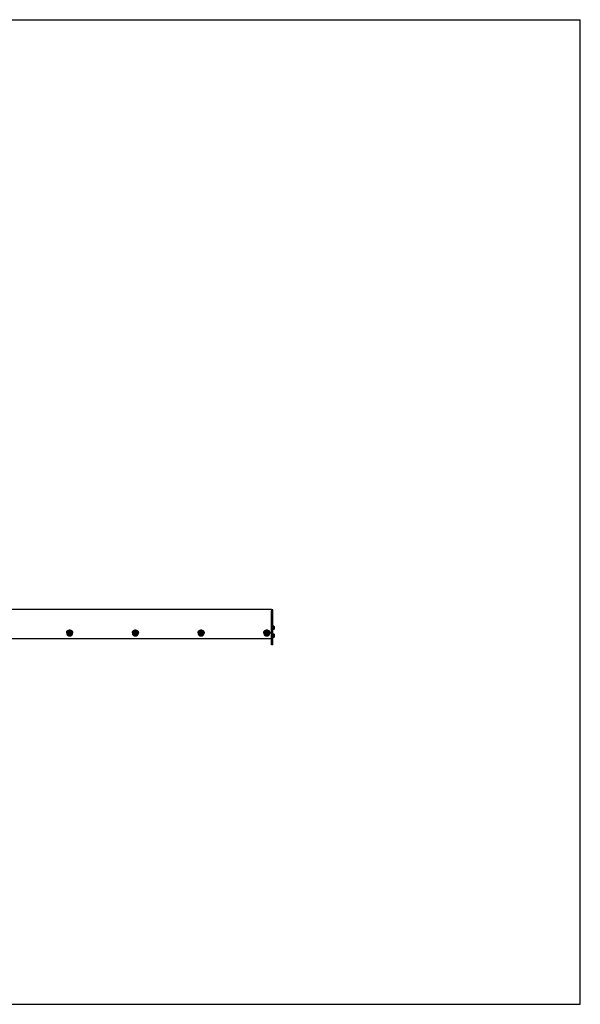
# Model space of a CAD drawing. Header units: inches. Extents: x 0 to 132, y 0 to 102.
# Tile 2 of 2: x 74 to 132, y 0 to 102. Entities that reach past the tile are written whole.
import ezdxf

# ---------------------------------------------------------------- set-up
doc = ezdxf.new("R2010")
doc.units = ezdxf.units.IN
doc.header["$LTSCALE"] = 7.26
doc.header["$MEASUREMENT"] = 0
doc.layers.get('0').update_dxf_attribs({"linetype": 'CONTINUOUS'})
for name, color, linetype in [('351201_BL1', 7, 'CONTINUOUS'), ('351202_WW_351202_28_BL5', 7, 'CONTINUOUS'), ('351203_WW_351203_28_BL8', 7, 'CONTINUOUS'), ('605279P_BL10', 7, 'CONTINUOUS'), ('605279P_BL12', 7, 'CONTINUOUS'), ('605279P_BL16', 7, 'CONTINUOUS'), ('605279P_BL17', 7, 'CONTINUOUS'), ('9505XXM_950512M_BL6', 7, 'CONTINUOUS'), ('9505XXM_950512M_BL7', 7, 'CONTINUOUS'), ('9506XXM_950612M_BL11', 7, 'CONTINUOUS'), ('9506XXM_950612M_BL13', 7, 'CONTINUOUS'), ('9506XXM_950612M_BL14', 7, 'CONTINUOUS'), ('9506XXM_950612M_BL15', 7, 'CONTINUOUS')]:
    doc.layers.add(name, color=color, linetype=linetype)

# ---------------------------------------------------------------- blocks, each defined once
blk = doc.blocks.new('351201_BL1', base_point=(66.37, 65.47))
at = {"layer": '351201_BL1', "color": 7, "linetype": 'CONTINUOUS'}
for p, q in [((32.62, 93.71), (32.62, 93.59)), ((32.62, 93.71), (40.34, 93.71)), ((32.62, 93.59), (39.9, 93.59)), ((40.34, 93.59), (40.34, 93.71)), ((100.13, 40.86), (100.01, 40.86)), ((100.13, 37.23), (100.13, 40.86)), ((100.01, 37.23), (100.01, 40.77)), ((33.56, 37.98), (32.81, 37.98)), ((39.35, 37.23), (32.71, 37.23)), ((100.13, 37.23), (100.01, 37.23))]:
    blk.add_line(p, q, dxfattribs=at)
for centre, start, end in [((36.12, 39.35), 0, 180), ((39.12, 39.35), 182.5339, 357.3372)]:
    blk.add_arc(centre, 0.11, start, end, dxfattribs=at)
blk = doc.blocks.new('351202_WW_351202_28_BL5', base_point=(69.92, 65.75))
at = {"layer": '351202_WW_351202_28_BL5', "color": 7, "linetype": 'CONTINUOUS'}
for p, q in [((39.84, 65.42), (39.84, 93.53)), ((39.9, 93.59), (40.34, 93.59)), ((40.34, 93.59), (40.34, 65.35)), ((39.9, 65.35), (40.34, 65.35)), ((39.84, 40.9), (40.25, 40.9)), ((39.84, 40.9), (39.84, 40.86)), ((40.34, 40.8), (40.34, 39.92)), ((71.77, 39.88), (71.77, 40.9)), ((100.01, 40.9), (71.77, 40.9)), ((100.01, 40.9), (100.01, 39.88)), ((71.83, 37.9), (99.94, 37.9))]:
    blk.add_line(p, q, dxfattribs=at)
for centre, radius, start, end in [((39.9, 93.53), 0.0625, 90, 180), ((39.9, 65.42), 0.0625, 180, 270), ((40.25, 40.8), 0.096, 0, 90)]:
    blk.add_arc(centre, radius, start, end, dxfattribs=at)
for points, knots in [([(71.77, 37.95), (71.77, 37.94), (71.78, 37.93), (71.79, 37.92), (71.8, 37.91)], [0, 0, 0, 0, 0.49489, 1, 1, 1, 1]), ([(71.8, 37.91), (71.8, 37.91), (71.81, 37.9), (71.83, 37.9), (71.83, 37.9)], [0, 0, 0, 0, 0.497987, 1, 1, 1, 1]), ([(99.94, 37.9), (99.95, 37.9), (99.96, 37.9), (99.97, 37.91), (99.98, 37.91)], [0, 0, 0, 0, 0.502013, 1, 1, 1, 1]), ([(99.98, 37.91), (99.99, 37.92), (100, 37.93), (100, 37.94), (100.01, 37.95)], [0, 0, 0, 0, 0.50511, 1, 1, 1, 1])]:
    blk.add_open_spline(points, degree=3, knots=knots, dxfattribs=at)
blk = doc.blocks.new('9505XXM_950512M_BL6', base_point=(69.75, 65.93))
at = {"layer": '9505XXM_950512M_BL6', "color": 7, "linetype": 'CONTINUOUS'}
for p, q in [((39.25, 93.85), (39.23, 93.83)), ((39.25, 93.85), (39.55, 93.85)), ((39.55, 93.85), (39.55, 93.85)), ((39.23, 93.83), (39.23, 93.71)), ((39.23, 93.83), (39.53, 93.83)), ((100.24, 38.35), (100.13, 38.35)), ((100.24, 38.01), (100.13, 38.01)), ((100.26, 38.33), (100.24, 38.35)), ((100.24, 38.35), (100.24, 38.01)), ((100.26, 38.03), (100.24, 38.01)), ((100.26, 38.33), (100.26, 38.03))]:
    blk.add_line(p, q, dxfattribs=at)
blk = doc.blocks.new('9505XXM_950512M_BL7', base_point=(69.9, 66.34))
at = {"layer": '9505XXM_950512M_BL7', "color": 7, "linetype": 'CONTINUOUS'}
for p, q in [((39.55, 93.85), (39.53, 93.83)), ((39.55, 93.85), (39.85, 93.85)), ((39.85, 93.85), (39.87, 93.83)), ((39.53, 93.83), (39.53, 93.71)), ((39.53, 93.83), (39.87, 93.83)), ((39.87, 93.83), (39.87, 93.71)), ((100.24, 39.17), (100.13, 39.17)), ((100.24, 38.84), (100.13, 38.84)), ((100.26, 39.15), (100.24, 39.17)), ((100.24, 39.17), (100.24, 38.84)), ((100.26, 38.86), (100.24, 38.84)), ((100.26, 39.15), (100.26, 38.86))]:
    blk.add_line(p, q, dxfattribs=at)
blk = doc.blocks.new('351203_WW_351203_28_BL8', base_point=(69.56, 65.74))
at = {"layer": '351203_WW_351203_28_BL8', "color": 7, "linetype": 'CONTINUOUS'}
for p, q in [((39.11, 65.35), (39.11, 93.59)), ((39.21, 65.35), (39.21, 93.59)), ((39.49, 65.35), (39.49, 93.59)), ((71.77, 37.9), (100.01, 37.9))]:
    blk.add_line(p, q, dxfattribs=at)
blk = doc.blocks.new('605279P_BL10', base_point=(79.08, 38.47))
at = {"layer": '605279P_BL10', "color": 7, "linetype": 'CONTINUOUS'}
for p, q in [((78.77, 38.49), (78.77, 38.45)), ((79.39, 38.49), (79.39, 38.45))]:
    blk.add_line(p, q, dxfattribs=at)
for start, end in [(90.0009, 93.6895), (86.3043, 89.9979)]:
    blk.add_arc((79.08, 38.41), 0.33, start, end, dxfattribs=at)
for points, knots in [([(78.81, 38.63), (78.82, 38.64), (78.83, 38.66), (78.84, 38.68), (78.86, 38.7), (78.89, 38.72), (78.92, 38.74), (78.96, 38.76), (79, 38.77), (79.04, 38.78), (79.07, 38.78), (79.08, 38.78)], [0, 0, 0, 0, 0.121911, 0.183264, 0.24487, 0.368773, 0.493649, 0.619394, 0.745845, 0.872795, 1, 1, 1, 1]), ([(79.08, 38.78), (79.09, 38.78), (79.12, 38.78), (79.16, 38.77), (79.2, 38.76), (79.24, 38.74), (79.27, 38.72), (79.3, 38.7), (79.31, 38.68), (79.33, 38.66), (79.34, 38.64), (79.35, 38.63)], [0, 0, 0, 0, 0.127205, 0.254155, 0.380605, 0.50635, 0.631226, 0.755129, 0.816735, 0.878089, 1, 1, 1, 1]), ([(79.06, 38.74), (79.05, 38.74), (79.03, 38.74), (79, 38.73), (78.97, 38.72), (78.95, 38.71), (78.92, 38.7), (78.9, 38.68), (78.87, 38.67), (78.85, 38.65), (78.83, 38.63), (78.82, 38.6), (78.8, 38.58), (78.79, 38.56), (78.78, 38.53), (78.77, 38.5), (78.77, 38.48), (78.77, 38.46), (78.77, 38.45)], [0, 0, 0, 0, 0.064481, 0.128834, 0.193013, 0.256964, 0.320637, 0.383993, 0.447006, 0.509657, 0.571944, 0.633876, 0.695474, 0.756772, 0.817815, 0.878659, 0.939365, 1, 1, 1, 1]), ([(78.77, 38.49), (78.77, 38.5), (78.77, 38.53), (78.78, 38.56), (78.79, 38.6), (78.8, 38.62), (78.81, 38.63)], [0, 0, 0, 0, 0.248724, 0.497981, 0.748265, 1, 1, 1, 1]), ([(78.77, 38.45), (78.77, 38.44), (78.77, 38.42), (78.77, 38.39), (78.78, 38.36), (78.79, 38.34), (78.81, 38.31), (78.82, 38.29), (78.84, 38.26), (78.86, 38.24), (78.88, 38.22), (78.91, 38.21), (78.93, 38.19), (78.96, 38.18), (78.99, 38.17), (79.02, 38.16), (79.05, 38.16), (79.07, 38.16), (79.08, 38.16)], [0, 0, 0, 0, 0.060552, 0.12118, 0.181959, 0.242954, 0.304225, 0.365818, 0.427766, 0.490091, 0.552796, 0.615872, 0.679296, 0.743031, 0.80703, 0.871231, 0.935588, 1, 1, 1, 1]), ([(79.08, 38.16), (79.09, 38.16), (79.11, 38.16), (79.14, 38.16), (79.17, 38.17), (79.2, 38.18), (79.23, 38.19), (79.25, 38.21), (79.28, 38.22), (79.3, 38.24), (79.32, 38.26), (79.34, 38.29), (79.35, 38.31), (79.37, 38.34), (79.38, 38.36), (79.38, 38.39), (79.39, 38.42), (79.39, 38.44), (79.39, 38.45)], [0, 0, 0, 0, 0.064412, 0.128768, 0.192969, 0.256968, 0.320703, 0.384127, 0.447203, 0.509908, 0.572233, 0.634182, 0.695774, 0.757045, 0.818041, 0.87882, 0.939448, 1, 1, 1, 1]), ([(79.39, 38.45), (79.39, 38.46), (79.39, 38.48), (79.38, 38.5), (79.38, 38.53), (79.37, 38.56), (79.36, 38.58), (79.34, 38.6), (79.33, 38.63), (79.31, 38.65), (79.29, 38.67), (79.26, 38.68), (79.24, 38.7), (79.21, 38.71), (79.19, 38.72), (79.16, 38.73), (79.13, 38.74), (79.11, 38.74), (79.1, 38.74)], [0, 0, 0, 0, 0.060636, 0.121341, 0.182185, 0.243228, 0.304527, 0.366124, 0.428056, 0.490342, 0.552994, 0.616006, 0.679363, 0.743035, 0.806986, 0.871165, 0.935518, 1, 1, 1, 1]), ([(79.35, 38.63), (79.36, 38.62), (79.37, 38.6), (79.38, 38.56), (79.39, 38.53), (79.39, 38.5), (79.39, 38.49)], [0, 0, 0, 0, 0.251735, 0.50202, 0.751276, 1, 1, 1, 1])]:
    blk.add_open_spline(points, degree=3, knots=knots, dxfattribs=at)
blk = doc.blocks.new('9506XXM_950612M_BL11', base_point=(79.08, 38.43))
at = {"layer": '9506XXM_950612M_BL11', "color": 7, "linetype": 'CONTINUOUS'}
for p, q in [((78.88, 38.4), (78.88, 38.45)), ((78.99, 38.37), (79.01, 38.45)), ((79.06, 38.31), (78.99, 38.37)), ((79, 38.4), (79.06, 38.35)), ((79.01, 38.45), (79.1, 38.48)), ((79.06, 38.35), (79.15, 38.38)), ((79.06, 38.31), (79.06, 38.35)), ((79.15, 38.34), (79.06, 38.31)), ((79.1, 38.48), (79.17, 38.42)), ((79.16, 38.43), (79.15, 38.38)), ((79.17, 38.42), (79.15, 38.34)), ((79.15, 38.34), (79.15, 38.38)), ((79.28, 38.4), (79.28, 38.45))]:
    blk.add_line(p, q, dxfattribs=at)
for centre, radius, start, end in [((79.06, 38.45), 0.174, 166.8001, 179.9887), ((79.06, 38.4), 0.174, 166.8, 179.9898), ((79.07, 38.44), 0.195, 118.8258, 135.7172), ((79.1, 38.4), 0.174, 346.8, 359.9898)]:
    blk.add_arc(centre, radius, start, end, dxfattribs=at)
for points, knots in [([(78.88, 38.4), (78.88, 38.4), (78.88, 38.38), (78.89, 38.37), (78.89, 38.35), (78.9, 38.34), (78.9, 38.32), (78.91, 38.3), (78.92, 38.29), (78.93, 38.28), (78.95, 38.27), (78.96, 38.25), (78.97, 38.25), (78.99, 38.23), (79.02, 38.22), (79.06, 38.22), (79.09, 38.22), (79.13, 38.22), (79.16, 38.23), (79.19, 38.25), (79.21, 38.26), (79.22, 38.27), (79.23, 38.29), (79.24, 38.3), (79.25, 38.31), (79.26, 38.33), (79.27, 38.35), (79.27, 38.36), (79.27, 38.36)], [0, 0, 0, 0, 0.030216, 0.060467, 0.090784, 0.121196, 0.151728, 0.182403, 0.213238, 0.244244, 0.275426, 0.306784, 0.338312, 0.369998, 0.433711, 0.497802, 0.562041, 0.626177, 0.689977, 0.753243, 0.784666, 0.815914, 0.846985, 0.877883, 0.908614, 0.939196, 0.969658, 1, 1, 1, 1]), ([(79.28, 38.4), (79.28, 38.41), (79.28, 38.42), (79.27, 38.44), (79.27, 38.45), (79.26, 38.47), (79.26, 38.48), (79.25, 38.5), (79.24, 38.51), (79.23, 38.53), (79.21, 38.54), (79.2, 38.55), (79.18, 38.56), (79.16, 38.57), (79.14, 38.58), (79.1, 38.59), (79.06, 38.59), (79.03, 38.58), (79, 38.57), (78.97, 38.56), (78.95, 38.54), (78.94, 38.53), (78.93, 38.52), (78.91, 38.5), (78.91, 38.49), (78.9, 38.47), (78.89, 38.46), (78.89, 38.45), (78.89, 38.44)], [0, 0, 0, 0, 0.030216, 0.060467, 0.090784, 0.121196, 0.151728, 0.182403, 0.213238, 0.244244, 0.275426, 0.306784, 0.338312, 0.369998, 0.433711, 0.497802, 0.562041, 0.626177, 0.689977, 0.753243, 0.784666, 0.815914, 0.846985, 0.877883, 0.908614, 0.939196, 0.969658, 1, 1, 1, 1]), ([(78.89, 38.49), (78.89, 38.5), (78.89, 38.51), (78.9, 38.53), (78.92, 38.55), (78.93, 38.57), (78.93, 38.57)], [0, 0, 0, 0, 0.247626, 0.496632, 0.747333, 1, 1, 1, 1]), ([(78.91, 38.43), (78.91, 38.43), (78.9, 38.41), (78.9, 38.4), (78.9, 38.38), (78.9, 38.37), (78.91, 38.35), (78.91, 38.33), (78.92, 38.32), (78.93, 38.3), (78.94, 38.29), (78.95, 38.28), (78.96, 38.27), (78.98, 38.26), (78.99, 38.25), (79.01, 38.24), (79.04, 38.23), (79.08, 38.23), (79.11, 38.23), (79.14, 38.24), (79.17, 38.25), (79.19, 38.26), (79.2, 38.27), (79.21, 38.29), (79.22, 38.3), (79.23, 38.31), (79.24, 38.33), (79.25, 38.34), (79.25, 38.35), (79.25, 38.36)], [0, 0, 0, 0, 0.030331, 0.06063, 0.090912, 0.121225, 0.151607, 0.18209, 0.212705, 0.243478, 0.274425, 0.305559, 0.336884, 0.368395, 0.400083, 0.431931, 0.495941, 0.560261, 0.62461, 0.688705, 0.752299, 0.783886, 0.815288, 0.8465, 0.877524, 0.908366, 0.939043, 0.969586, 1, 1, 1, 1]), ([(79.25, 38.36), (79.25, 38.36), (79.26, 38.38), (79.26, 38.39), (79.26, 38.41), (79.25, 38.42), (79.25, 38.44), (79.24, 38.46), (79.24, 38.47), (79.23, 38.48), (79.22, 38.5), (79.21, 38.51), (79.19, 38.52), (79.18, 38.53), (79.17, 38.54), (79.15, 38.55), (79.12, 38.56), (79.08, 38.56), (79.05, 38.56), (79.01, 38.55), (78.99, 38.54), (78.97, 38.53), (78.96, 38.52), (78.94, 38.5), (78.93, 38.49), (78.92, 38.48), (78.92, 38.46), (78.91, 38.45), (78.91, 38.44), (78.91, 38.43)], [0, 0, 0, 0, 0.030331, 0.06063, 0.090912, 0.121225, 0.151607, 0.18209, 0.212705, 0.243478, 0.274425, 0.305559, 0.336884, 0.368395, 0.400083, 0.431931, 0.495941, 0.560261, 0.62461, 0.688705, 0.752299, 0.783886, 0.815288, 0.8465, 0.877524, 0.908366, 0.939043, 0.969586, 1, 1, 1, 1]), ([(78.98, 38.61), (78.99, 38.61), (79, 38.62), (79.03, 38.63), (79.06, 38.63), (79.09, 38.63), (79.11, 38.63), (79.14, 38.63), (79.17, 38.62), (79.18, 38.61), (79.19, 38.6)], [0, 0, 0, 0, 0.124258, 0.249247, 0.374731, 0.500441, 0.626091, 0.751398, 0.876106, 1, 1, 1, 1]), ([(79.19, 38.6), (79.2, 38.6), (79.21, 38.59), (79.23, 38.57), (79.24, 38.56), (79.25, 38.54), (79.26, 38.52), (79.27, 38.49), (79.28, 38.47), (79.28, 38.46), (79.28, 38.45)], [0, 0, 0, 0, 0.127929, 0.254908, 0.380925, 0.506025, 0.630311, 0.753933, 0.877092, 1, 1, 1, 1])]:
    blk.add_open_spline(points, degree=3, knots=knots, dxfattribs=at)
blk = doc.blocks.new('605279P_BL12', base_point=(85.89, 38.47))
at = {"layer": '605279P_BL12', "color": 7, "linetype": 'CONTINUOUS'}
for p, q in [((85.58, 38.49), (85.58, 38.45)), ((86.2, 38.49), (86.2, 38.45))]:
    blk.add_line(p, q, dxfattribs=at)
for start, end in [(90.0009, 93.6895), (86.3043, 89.9979)]:
    blk.add_arc((85.89, 38.41), 0.33, start, end, dxfattribs=at)
for points, knots in [([(85.62, 38.63), (85.62, 38.64), (85.64, 38.66), (85.65, 38.68), (85.67, 38.7), (85.7, 38.72), (85.73, 38.74), (85.77, 38.76), (85.81, 38.77), (85.85, 38.78), (85.87, 38.78), (85.89, 38.78)], [0, 0, 0, 0, 0.121911, 0.183264, 0.24487, 0.368773, 0.493649, 0.619394, 0.745845, 0.872795, 1, 1, 1, 1]), ([(85.89, 38.78), (85.9, 38.78), (85.93, 38.78), (85.97, 38.77), (86.01, 38.76), (86.05, 38.74), (86.08, 38.72), (86.1, 38.7), (86.12, 38.68), (86.14, 38.66), (86.15, 38.64), (86.16, 38.63)], [0, 0, 0, 0, 0.127205, 0.254155, 0.380605, 0.50635, 0.631226, 0.755129, 0.816735, 0.878089, 1, 1, 1, 1]), ([(85.87, 38.74), (85.86, 38.74), (85.84, 38.74), (85.81, 38.73), (85.78, 38.72), (85.76, 38.71), (85.73, 38.7), (85.71, 38.68), (85.68, 38.67), (85.66, 38.65), (85.64, 38.63), (85.63, 38.6), (85.61, 38.58), (85.6, 38.56), (85.59, 38.53), (85.58, 38.5), (85.58, 38.48), (85.58, 38.46), (85.58, 38.45)], [0, 0, 0, 0, 0.064481, 0.128834, 0.193013, 0.256964, 0.320637, 0.383993, 0.447006, 0.509657, 0.571944, 0.633876, 0.695474, 0.756772, 0.817815, 0.878659, 0.939365, 1, 1, 1, 1]), ([(85.58, 38.49), (85.58, 38.5), (85.58, 38.53), (85.59, 38.56), (85.6, 38.6), (85.61, 38.62), (85.62, 38.63)], [0, 0, 0, 0, 0.248724, 0.497981, 0.748265, 1, 1, 1, 1]), ([(85.58, 38.45), (85.58, 38.44), (85.58, 38.42), (85.58, 38.39), (85.59, 38.36), (85.6, 38.34), (85.61, 38.31), (85.63, 38.29), (85.65, 38.26), (85.67, 38.24), (85.69, 38.22), (85.72, 38.21), (85.74, 38.19), (85.77, 38.18), (85.8, 38.17), (85.83, 38.16), (85.86, 38.16), (85.88, 38.16), (85.89, 38.16)], [0, 0, 0, 0, 0.060552, 0.12118, 0.181959, 0.242954, 0.304225, 0.365818, 0.427766, 0.490091, 0.552796, 0.615872, 0.679296, 0.743031, 0.80703, 0.871231, 0.935588, 1, 1, 1, 1]), ([(85.89, 38.16), (85.9, 38.16), (85.92, 38.16), (85.95, 38.16), (85.98, 38.17), (86.01, 38.18), (86.03, 38.19), (86.06, 38.21), (86.09, 38.22), (86.11, 38.24), (86.13, 38.26), (86.15, 38.29), (86.16, 38.31), (86.18, 38.34), (86.19, 38.36), (86.19, 38.39), (86.2, 38.42), (86.2, 38.44), (86.2, 38.45)], [0, 0, 0, 0, 0.064412, 0.128768, 0.192969, 0.256968, 0.320703, 0.384127, 0.447203, 0.509908, 0.572233, 0.634182, 0.695774, 0.757045, 0.818041, 0.87882, 0.939448, 1, 1, 1, 1]), ([(86.2, 38.45), (86.2, 38.46), (86.2, 38.48), (86.19, 38.5), (86.19, 38.53), (86.18, 38.56), (86.17, 38.58), (86.15, 38.6), (86.13, 38.63), (86.12, 38.65), (86.09, 38.67), (86.07, 38.68), (86.05, 38.7), (86.02, 38.71), (85.99, 38.72), (85.97, 38.73), (85.94, 38.74), (85.92, 38.74), (85.91, 38.74)], [0, 0, 0, 0, 0.060636, 0.121341, 0.182185, 0.243228, 0.304527, 0.366124, 0.428056, 0.490342, 0.552994, 0.616006, 0.679363, 0.743035, 0.806986, 0.871165, 0.935518, 1, 1, 1, 1]), ([(86.16, 38.63), (86.17, 38.62), (86.18, 38.6), (86.19, 38.56), (86.2, 38.53), (86.2, 38.5), (86.2, 38.49)], [0, 0, 0, 0, 0.251735, 0.50202, 0.751276, 1, 1, 1, 1])]:
    blk.add_open_spline(points, degree=3, knots=knots, dxfattribs=at)
blk = doc.blocks.new('9506XXM_950612M_BL13', base_point=(85.89, 38.43))
at = {"layer": '9506XXM_950612M_BL13', "color": 7, "linetype": 'CONTINUOUS'}
for p, q in [((85.69, 38.4), (85.69, 38.45)), ((85.8, 38.37), (85.82, 38.45)), ((85.87, 38.31), (85.8, 38.37)), ((85.81, 38.4), (85.87, 38.35)), ((85.82, 38.45), (85.91, 38.48)), ((85.87, 38.35), (85.96, 38.38)), ((85.87, 38.31), (85.87, 38.35)), ((85.96, 38.34), (85.87, 38.31)), ((85.91, 38.48), (85.98, 38.42)), ((85.97, 38.43), (85.96, 38.38)), ((85.98, 38.42), (85.96, 38.34)), ((85.96, 38.34), (85.96, 38.38)), ((86.09, 38.4), (86.09, 38.45))]:
    blk.add_line(p, q, dxfattribs=at)
for centre, radius, start, end in [((85.87, 38.45), 0.174, 166.8001, 179.9887), ((85.87, 38.4), 0.174, 166.8, 179.9898), ((85.88, 38.44), 0.195, 118.8258, 135.7172), ((85.91, 38.4), 0.174, 346.8, 359.9898)]:
    blk.add_arc(centre, radius, start, end, dxfattribs=at)
for points, knots in [([(85.69, 38.4), (85.69, 38.4), (85.69, 38.38), (85.69, 38.37), (85.7, 38.35), (85.7, 38.34), (85.71, 38.32), (85.72, 38.3), (85.73, 38.29), (85.74, 38.28), (85.75, 38.27), (85.77, 38.25), (85.78, 38.25), (85.8, 38.23), (85.83, 38.22), (85.87, 38.22), (85.9, 38.22), (85.94, 38.22), (85.97, 38.23), (86, 38.25), (86.02, 38.26), (86.03, 38.27), (86.04, 38.29), (86.05, 38.3), (86.06, 38.31), (86.07, 38.33), (86.08, 38.35), (86.08, 38.36), (86.08, 38.36)], [0, 0, 0, 0, 0.030216, 0.060467, 0.090784, 0.121196, 0.151728, 0.182403, 0.213238, 0.244244, 0.275426, 0.306784, 0.338312, 0.369998, 0.433711, 0.497802, 0.562041, 0.626177, 0.689977, 0.753243, 0.784666, 0.815914, 0.846985, 0.877883, 0.908614, 0.939196, 0.969658, 1, 1, 1, 1]), ([(86.09, 38.4), (86.09, 38.41), (86.08, 38.42), (86.08, 38.44), (86.08, 38.45), (86.07, 38.47), (86.07, 38.48), (86.06, 38.5), (86.05, 38.51), (86.04, 38.53), (86.02, 38.54), (86.01, 38.55), (85.99, 38.56), (85.97, 38.57), (85.95, 38.58), (85.91, 38.59), (85.87, 38.59), (85.84, 38.58), (85.8, 38.57), (85.78, 38.56), (85.76, 38.54), (85.75, 38.53), (85.73, 38.52), (85.72, 38.5), (85.71, 38.49), (85.71, 38.47), (85.7, 38.46), (85.7, 38.45), (85.7, 38.44)], [0, 0, 0, 0, 0.030216, 0.060467, 0.090784, 0.121196, 0.151728, 0.182403, 0.213238, 0.244244, 0.275426, 0.306784, 0.338312, 0.369998, 0.433711, 0.497802, 0.562041, 0.626177, 0.689977, 0.753243, 0.784666, 0.815914, 0.846985, 0.877883, 0.908614, 0.939196, 0.969658, 1, 1, 1, 1]), ([(85.7, 38.49), (85.7, 38.5), (85.7, 38.51), (85.71, 38.53), (85.73, 38.55), (85.74, 38.57), (85.74, 38.57)], [0, 0, 0, 0, 0.247626, 0.496632, 0.747333, 1, 1, 1, 1]), ([(85.72, 38.43), (85.71, 38.43), (85.71, 38.41), (85.71, 38.4), (85.71, 38.38), (85.71, 38.37), (85.72, 38.35), (85.72, 38.33), (85.73, 38.32), (85.74, 38.3), (85.75, 38.29), (85.76, 38.28), (85.77, 38.27), (85.79, 38.26), (85.8, 38.25), (85.82, 38.24), (85.85, 38.23), (85.88, 38.23), (85.92, 38.23), (85.95, 38.24), (85.98, 38.25), (86, 38.26), (86.01, 38.27), (86.02, 38.29), (86.03, 38.3), (86.04, 38.31), (86.05, 38.33), (86.06, 38.34), (86.06, 38.35), (86.06, 38.36)], [0, 0, 0, 0, 0.030331, 0.06063, 0.090912, 0.121225, 0.151607, 0.18209, 0.212705, 0.243478, 0.274425, 0.305559, 0.336884, 0.368395, 0.400083, 0.431931, 0.495941, 0.560261, 0.62461, 0.688705, 0.752299, 0.783886, 0.815288, 0.8465, 0.877524, 0.908366, 0.939043, 0.969586, 1, 1, 1, 1]), ([(86.06, 38.36), (86.06, 38.36), (86.06, 38.38), (86.07, 38.39), (86.07, 38.41), (86.06, 38.42), (86.06, 38.44), (86.05, 38.46), (86.05, 38.47), (86.04, 38.48), (86.03, 38.5), (86.02, 38.51), (86, 38.52), (85.99, 38.53), (85.98, 38.54), (85.95, 38.55), (85.93, 38.56), (85.89, 38.56), (85.86, 38.56), (85.82, 38.55), (85.8, 38.54), (85.78, 38.53), (85.77, 38.52), (85.75, 38.5), (85.74, 38.49), (85.73, 38.48), (85.73, 38.46), (85.72, 38.45), (85.72, 38.44), (85.72, 38.43)], [0, 0, 0, 0, 0.030331, 0.06063, 0.090912, 0.121225, 0.151607, 0.18209, 0.212705, 0.243478, 0.274425, 0.305559, 0.336884, 0.368395, 0.400083, 0.431931, 0.495941, 0.560261, 0.62461, 0.688705, 0.752299, 0.783886, 0.815288, 0.8465, 0.877524, 0.908366, 0.939043, 0.969586, 1, 1, 1, 1]), ([(85.79, 38.61), (85.8, 38.61), (85.81, 38.62), (85.84, 38.63), (85.87, 38.63), (85.89, 38.63), (85.92, 38.63), (85.95, 38.63), (85.97, 38.62), (85.99, 38.61), (86, 38.6)], [0, 0, 0, 0, 0.124258, 0.249247, 0.374731, 0.500441, 0.626091, 0.751398, 0.876106, 1, 1, 1, 1]), ([(86, 38.6), (86, 38.6), (86.02, 38.59), (86.03, 38.57), (86.05, 38.56), (86.06, 38.54), (86.07, 38.52), (86.08, 38.49), (86.08, 38.47), (86.09, 38.46), (86.09, 38.45)], [0, 0, 0, 0, 0.127929, 0.254908, 0.380925, 0.506025, 0.630311, 0.753933, 0.877092, 1, 1, 1, 1])]:
    blk.add_open_spline(points, degree=3, knots=knots, dxfattribs=at)
blk = doc.blocks.new('9506XXM_950612M_BL14', base_point=(92.7, 38.43))
at = {"layer": '9506XXM_950612M_BL14', "color": 7, "linetype": 'CONTINUOUS'}
for p, q in [((92.5, 38.4), (92.5, 38.45)), ((92.61, 38.37), (92.63, 38.45)), ((92.68, 38.31), (92.61, 38.37)), ((92.62, 38.4), (92.68, 38.35)), ((92.63, 38.45), (92.72, 38.48)), ((92.68, 38.35), (92.76, 38.38)), ((92.68, 38.31), (92.68, 38.35)), ((92.76, 38.34), (92.68, 38.31)), ((92.72, 38.48), (92.78, 38.42)), ((92.78, 38.43), (92.76, 38.38)), ((92.78, 38.42), (92.76, 38.34)), ((92.76, 38.34), (92.76, 38.38)), ((92.89, 38.4), (92.89, 38.45))]:
    blk.add_line(p, q, dxfattribs=at)
for centre, radius, start, end in [((92.67, 38.45), 0.174, 166.8001, 179.9887), ((92.67, 38.4), 0.174, 166.8, 179.9898), ((92.69, 38.44), 0.195, 118.8258, 135.7172), ((92.72, 38.4), 0.174, 346.8, 359.9898)]:
    blk.add_arc(centre, radius, start, end, dxfattribs=at)
for points, knots in [([(92.5, 38.4), (92.5, 38.4), (92.5, 38.38), (92.5, 38.37), (92.51, 38.35), (92.51, 38.34), (92.52, 38.32), (92.53, 38.3), (92.54, 38.29), (92.55, 38.28), (92.56, 38.27), (92.58, 38.25), (92.59, 38.25), (92.61, 38.23), (92.64, 38.22), (92.68, 38.22), (92.71, 38.22), (92.75, 38.22), (92.78, 38.23), (92.81, 38.25), (92.83, 38.26), (92.84, 38.27), (92.85, 38.29), (92.86, 38.3), (92.87, 38.31), (92.88, 38.33), (92.89, 38.35), (92.89, 38.36), (92.89, 38.36)], [0, 0, 0, 0, 0.030216, 0.060467, 0.090784, 0.121196, 0.151728, 0.182403, 0.213238, 0.244244, 0.275426, 0.306784, 0.338312, 0.369998, 0.433711, 0.497802, 0.562041, 0.626177, 0.689977, 0.753243, 0.784666, 0.815914, 0.846985, 0.877883, 0.908614, 0.939196, 0.969658, 1, 1, 1, 1]), ([(92.89, 38.4), (92.89, 38.41), (92.89, 38.42), (92.89, 38.44), (92.89, 38.45), (92.88, 38.47), (92.87, 38.48), (92.87, 38.5), (92.86, 38.51), (92.84, 38.53), (92.83, 38.54), (92.82, 38.55), (92.8, 38.56), (92.78, 38.57), (92.75, 38.58), (92.72, 38.59), (92.68, 38.59), (92.65, 38.58), (92.61, 38.57), (92.59, 38.56), (92.57, 38.54), (92.56, 38.53), (92.54, 38.52), (92.53, 38.5), (92.52, 38.49), (92.52, 38.47), (92.51, 38.46), (92.51, 38.45), (92.51, 38.44)], [0, 0, 0, 0, 0.030216, 0.060467, 0.090784, 0.121196, 0.151728, 0.182403, 0.213238, 0.244244, 0.275426, 0.306784, 0.338312, 0.369998, 0.433711, 0.497802, 0.562041, 0.626177, 0.689977, 0.753243, 0.784666, 0.815914, 0.846985, 0.877883, 0.908614, 0.939196, 0.969658, 1, 1, 1, 1]), ([(92.51, 38.49), (92.51, 38.5), (92.51, 38.51), (92.52, 38.53), (92.54, 38.55), (92.55, 38.57), (92.55, 38.57)], [0, 0, 0, 0, 0.247626, 0.496632, 0.747333, 1, 1, 1, 1]), ([(92.87, 38.36), (92.87, 38.36), (92.87, 38.38), (92.87, 38.39), (92.87, 38.41), (92.87, 38.42), (92.87, 38.44), (92.86, 38.46), (92.86, 38.47), (92.85, 38.48), (92.84, 38.5), (92.83, 38.51), (92.81, 38.52), (92.8, 38.53), (92.78, 38.54), (92.76, 38.55), (92.74, 38.56), (92.7, 38.56), (92.67, 38.56), (92.63, 38.55), (92.61, 38.54), (92.59, 38.53), (92.57, 38.52), (92.56, 38.5), (92.55, 38.49), (92.54, 38.48), (92.53, 38.46), (92.53, 38.45), (92.53, 38.44), (92.52, 38.43)], [0, 0, 0, 0, 0.030331, 0.06063, 0.090912, 0.121225, 0.151607, 0.18209, 0.212705, 0.243478, 0.274425, 0.305559, 0.336884, 0.368395, 0.400083, 0.431931, 0.495941, 0.560261, 0.62461, 0.688705, 0.752299, 0.783886, 0.815288, 0.8465, 0.877524, 0.908366, 0.939043, 0.969586, 1, 1, 1, 1]), ([(92.52, 38.43), (92.52, 38.43), (92.52, 38.41), (92.52, 38.4), (92.52, 38.38), (92.52, 38.37), (92.53, 38.35), (92.53, 38.33), (92.54, 38.32), (92.55, 38.3), (92.56, 38.29), (92.57, 38.28), (92.58, 38.27), (92.6, 38.26), (92.61, 38.25), (92.63, 38.24), (92.66, 38.23), (92.69, 38.23), (92.73, 38.23), (92.76, 38.24), (92.79, 38.25), (92.81, 38.26), (92.82, 38.27), (92.83, 38.29), (92.84, 38.3), (92.85, 38.31), (92.86, 38.33), (92.87, 38.34), (92.87, 38.35), (92.87, 38.36)], [0, 0, 0, 0, 0.030331, 0.06063, 0.090912, 0.121225, 0.151607, 0.18209, 0.212705, 0.243478, 0.274425, 0.305559, 0.336884, 0.368395, 0.400083, 0.431931, 0.495941, 0.560261, 0.62461, 0.688705, 0.752299, 0.783886, 0.815288, 0.8465, 0.877524, 0.908366, 0.939043, 0.969586, 1, 1, 1, 1]), ([(92.6, 38.61), (92.61, 38.61), (92.62, 38.62), (92.65, 38.63), (92.68, 38.63), (92.7, 38.63), (92.73, 38.63), (92.76, 38.63), (92.78, 38.62), (92.8, 38.61), (92.81, 38.6)], [0, 0, 0, 0, 0.124258, 0.249247, 0.374731, 0.500441, 0.626091, 0.751398, 0.876106, 1, 1, 1, 1]), ([(92.81, 38.6), (92.81, 38.6), (92.83, 38.59), (92.84, 38.57), (92.86, 38.56), (92.87, 38.54), (92.88, 38.52), (92.89, 38.49), (92.89, 38.47), (92.89, 38.46), (92.89, 38.45)], [0, 0, 0, 0, 0.127929, 0.254908, 0.380925, 0.506025, 0.630311, 0.753933, 0.877092, 1, 1, 1, 1])]:
    blk.add_open_spline(points, degree=3, knots=knots, dxfattribs=at)
blk = doc.blocks.new('9506XXM_950612M_BL15', base_point=(99.51, 38.43))
at = {"layer": '9506XXM_950612M_BL15', "color": 7, "linetype": 'CONTINUOUS'}
for p, q in [((99.31, 38.4), (99.31, 38.45)), ((99.42, 38.37), (99.44, 38.45)), ((99.49, 38.31), (99.42, 38.37)), ((99.43, 38.4), (99.49, 38.35)), ((99.44, 38.45), (99.53, 38.48)), ((99.49, 38.35), (99.57, 38.38)), ((99.49, 38.31), (99.49, 38.35)), ((99.57, 38.34), (99.49, 38.31)), ((99.53, 38.48), (99.59, 38.42)), ((99.59, 38.43), (99.57, 38.38)), ((99.59, 38.42), (99.57, 38.34)), ((99.57, 38.34), (99.57, 38.38)), ((99.7, 38.4), (99.7, 38.45))]:
    blk.add_line(p, q, dxfattribs=at)
for centre, radius, start, end in [((99.48, 38.45), 0.174, 166.8001, 179.9887), ((99.48, 38.4), 0.174, 166.8, 179.9898), ((99.5, 38.44), 0.195, 118.8258, 135.7172), ((99.53, 38.4), 0.174, 346.8, 359.9898)]:
    blk.add_arc(centre, radius, start, end, dxfattribs=at)
for points, knots in [([(99.7, 38.4), (99.7, 38.41), (99.7, 38.42), (99.7, 38.44), (99.7, 38.45), (99.69, 38.47), (99.68, 38.48), (99.67, 38.5), (99.66, 38.51), (99.65, 38.53), (99.64, 38.54), (99.63, 38.55), (99.61, 38.56), (99.59, 38.57), (99.56, 38.58), (99.53, 38.59), (99.49, 38.59), (99.46, 38.58), (99.42, 38.57), (99.4, 38.56), (99.38, 38.54), (99.36, 38.53), (99.35, 38.52), (99.34, 38.5), (99.33, 38.49), (99.32, 38.47), (99.32, 38.46), (99.32, 38.45), (99.31, 38.44)], [0, 0, 0, 0, 0.030216, 0.060467, 0.090784, 0.121196, 0.151728, 0.182403, 0.213238, 0.244244, 0.275426, 0.306784, 0.338312, 0.369998, 0.433711, 0.497802, 0.562041, 0.626177, 0.689977, 0.753243, 0.784666, 0.815914, 0.846985, 0.877883, 0.908614, 0.939196, 0.969658, 1, 1, 1, 1]), ([(99.31, 38.49), (99.32, 38.5), (99.32, 38.51), (99.33, 38.53), (99.34, 38.55), (99.36, 38.57), (99.36, 38.57)], [0, 0, 0, 0, 0.247626, 0.496632, 0.747333, 1, 1, 1, 1]), ([(99.31, 38.4), (99.31, 38.4), (99.31, 38.38), (99.31, 38.37), (99.32, 38.35), (99.32, 38.34), (99.33, 38.32), (99.34, 38.3), (99.35, 38.29), (99.36, 38.28), (99.37, 38.27), (99.39, 38.25), (99.4, 38.25), (99.42, 38.23), (99.45, 38.22), (99.49, 38.22), (99.52, 38.22), (99.56, 38.22), (99.59, 38.23), (99.62, 38.25), (99.64, 38.26), (99.65, 38.27), (99.66, 38.29), (99.67, 38.3), (99.68, 38.31), (99.69, 38.33), (99.69, 38.35), (99.7, 38.36), (99.7, 38.36)], [0, 0, 0, 0, 0.030216, 0.060467, 0.090784, 0.121196, 0.151728, 0.182403, 0.213238, 0.244244, 0.275426, 0.306784, 0.338312, 0.369998, 0.433711, 0.497802, 0.562041, 0.626177, 0.689977, 0.753243, 0.784666, 0.815914, 0.846985, 0.877883, 0.908614, 0.939196, 0.969658, 1, 1, 1, 1]), ([(99.68, 38.36), (99.68, 38.36), (99.68, 38.38), (99.68, 38.39), (99.68, 38.41), (99.68, 38.42), (99.68, 38.44), (99.67, 38.46), (99.66, 38.47), (99.66, 38.48), (99.65, 38.5), (99.63, 38.51), (99.62, 38.52), (99.61, 38.53), (99.59, 38.54), (99.57, 38.55), (99.54, 38.56), (99.51, 38.56), (99.48, 38.56), (99.44, 38.55), (99.42, 38.54), (99.4, 38.53), (99.38, 38.52), (99.37, 38.5), (99.36, 38.49), (99.35, 38.48), (99.34, 38.46), (99.34, 38.45), (99.33, 38.44), (99.33, 38.43)], [0, 0, 0, 0, 0.030331, 0.06063, 0.090912, 0.121225, 0.151607, 0.18209, 0.212705, 0.243478, 0.274425, 0.305559, 0.336884, 0.368395, 0.400083, 0.431931, 0.495941, 0.560261, 0.62461, 0.688705, 0.752299, 0.783886, 0.815288, 0.8465, 0.877524, 0.908366, 0.939043, 0.969586, 1, 1, 1, 1]), ([(99.33, 38.43), (99.33, 38.43), (99.33, 38.41), (99.33, 38.4), (99.33, 38.38), (99.33, 38.37), (99.34, 38.35), (99.34, 38.33), (99.35, 38.32), (99.36, 38.3), (99.37, 38.29), (99.38, 38.28), (99.39, 38.27), (99.4, 38.26), (99.42, 38.25), (99.44, 38.24), (99.47, 38.23), (99.5, 38.23), (99.54, 38.23), (99.57, 38.24), (99.6, 38.25), (99.62, 38.26), (99.63, 38.27), (99.64, 38.29), (99.65, 38.3), (99.66, 38.31), (99.67, 38.33), (99.68, 38.34), (99.68, 38.35), (99.68, 38.36)], [0, 0, 0, 0, 0.030331, 0.06063, 0.090912, 0.121225, 0.151607, 0.18209, 0.212705, 0.243478, 0.274425, 0.305559, 0.336884, 0.368395, 0.400083, 0.431931, 0.495941, 0.560261, 0.62461, 0.688705, 0.752299, 0.783886, 0.815288, 0.8465, 0.877524, 0.908366, 0.939043, 0.969586, 1, 1, 1, 1]), ([(99.41, 38.61), (99.41, 38.61), (99.43, 38.62), (99.46, 38.63), (99.48, 38.63), (99.51, 38.63), (99.54, 38.63), (99.57, 38.63), (99.59, 38.62), (99.61, 38.61), (99.62, 38.6)], [0, 0, 0, 0, 0.124258, 0.249247, 0.374731, 0.500441, 0.626091, 0.751398, 0.876106, 1, 1, 1, 1]), ([(99.62, 38.6), (99.62, 38.6), (99.64, 38.59), (99.65, 38.57), (99.67, 38.56), (99.68, 38.54), (99.69, 38.52), (99.7, 38.49), (99.7, 38.47), (99.7, 38.46), (99.7, 38.45)], [0, 0, 0, 0, 0.127929, 0.254908, 0.380925, 0.506025, 0.630311, 0.753933, 0.877092, 1, 1, 1, 1])]:
    blk.add_open_spline(points, degree=3, knots=knots, dxfattribs=at)
blk = doc.blocks.new('605279P_BL16', base_point=(92.7, 38.47))
at = {"layer": '605279P_BL16', "color": 7, "linetype": 'CONTINUOUS'}
for p, q in [((92.39, 38.49), (92.39, 38.45)), ((93.01, 38.49), (93.01, 38.45))]:
    blk.add_line(p, q, dxfattribs=at)
for start, end in [(90.0009, 93.6895), (86.3043, 89.9979)]:
    blk.add_arc((92.7, 38.41), 0.33, start, end, dxfattribs=at)
for points, knots in [([(92.43, 38.63), (92.43, 38.64), (92.45, 38.66), (92.46, 38.68), (92.48, 38.7), (92.51, 38.72), (92.54, 38.74), (92.58, 38.76), (92.62, 38.77), (92.66, 38.78), (92.68, 38.78), (92.7, 38.78)], [0, 0, 0, 0, 0.121911, 0.183264, 0.24487, 0.368773, 0.493649, 0.619394, 0.745845, 0.872795, 1, 1, 1, 1]), ([(92.7, 38.78), (92.71, 38.78), (92.74, 38.78), (92.78, 38.77), (92.82, 38.76), (92.85, 38.74), (92.89, 38.72), (92.91, 38.7), (92.93, 38.68), (92.95, 38.66), (92.96, 38.64), (92.97, 38.63)], [0, 0, 0, 0, 0.127205, 0.254155, 0.380605, 0.50635, 0.631226, 0.755129, 0.816735, 0.878089, 1, 1, 1, 1]), ([(92.68, 38.74), (92.67, 38.74), (92.65, 38.74), (92.62, 38.73), (92.59, 38.72), (92.56, 38.71), (92.54, 38.7), (92.51, 38.68), (92.49, 38.67), (92.47, 38.65), (92.45, 38.63), (92.43, 38.6), (92.42, 38.58), (92.41, 38.56), (92.4, 38.53), (92.39, 38.5), (92.39, 38.48), (92.39, 38.46), (92.39, 38.45)], [0, 0, 0, 0, 0.064481, 0.128834, 0.193013, 0.256964, 0.320637, 0.383993, 0.447006, 0.509657, 0.571944, 0.633876, 0.695474, 0.756772, 0.817815, 0.878659, 0.939365, 1, 1, 1, 1]), ([(92.39, 38.49), (92.39, 38.5), (92.39, 38.53), (92.4, 38.56), (92.41, 38.6), (92.42, 38.62), (92.43, 38.63)], [0, 0, 0, 0, 0.248724, 0.497981, 0.748265, 1, 1, 1, 1]), ([(92.39, 38.45), (92.39, 38.44), (92.39, 38.42), (92.39, 38.39), (92.4, 38.36), (92.41, 38.34), (92.42, 38.31), (92.44, 38.29), (92.46, 38.26), (92.48, 38.24), (92.5, 38.22), (92.52, 38.21), (92.55, 38.19), (92.58, 38.18), (92.61, 38.17), (92.64, 38.16), (92.67, 38.16), (92.69, 38.16), (92.7, 38.16)], [0, 0, 0, 0, 0.060552, 0.12118, 0.181959, 0.242954, 0.304225, 0.365818, 0.427766, 0.490091, 0.552796, 0.615872, 0.679296, 0.743031, 0.80703, 0.871231, 0.935588, 1, 1, 1, 1]), ([(92.7, 38.16), (92.71, 38.16), (92.73, 38.16), (92.76, 38.16), (92.79, 38.17), (92.82, 38.18), (92.84, 38.19), (92.87, 38.21), (92.89, 38.22), (92.92, 38.24), (92.94, 38.26), (92.96, 38.29), (92.97, 38.31), (92.98, 38.34), (92.99, 38.36), (93, 38.39), (93.01, 38.42), (93.01, 38.44), (93.01, 38.45)], [0, 0, 0, 0, 0.064412, 0.128768, 0.192969, 0.256968, 0.320703, 0.384127, 0.447203, 0.509908, 0.572233, 0.634182, 0.695774, 0.757045, 0.818041, 0.87882, 0.939448, 1, 1, 1, 1]), ([(93.01, 38.45), (93.01, 38.46), (93.01, 38.48), (93, 38.5), (93, 38.53), (92.99, 38.56), (92.97, 38.58), (92.96, 38.6), (92.94, 38.63), (92.92, 38.65), (92.9, 38.67), (92.88, 38.68), (92.86, 38.7), (92.83, 38.71), (92.8, 38.72), (92.78, 38.73), (92.75, 38.74), (92.73, 38.74), (92.72, 38.74)], [0, 0, 0, 0, 0.060636, 0.121341, 0.182185, 0.243228, 0.304527, 0.366124, 0.428056, 0.490342, 0.552994, 0.616006, 0.679363, 0.743035, 0.806986, 0.871165, 0.935518, 1, 1, 1, 1]), ([(92.97, 38.63), (92.97, 38.62), (92.99, 38.6), (93, 38.56), (93.01, 38.53), (93.01, 38.5), (93.01, 38.49)], [0, 0, 0, 0, 0.251735, 0.50202, 0.751276, 1, 1, 1, 1])]:
    blk.add_open_spline(points, degree=3, knots=knots, dxfattribs=at)
blk = doc.blocks.new('605279P_BL17', base_point=(99.51, 38.47))
at = {"layer": '605279P_BL17', "color": 7, "linetype": 'CONTINUOUS'}
for p, q in [((99.2, 38.49), (99.2, 38.45)), ((99.82, 38.49), (99.82, 38.45))]:
    blk.add_line(p, q, dxfattribs=at)
for start, end in [(90.0009, 93.6895), (86.3043, 89.9979)]:
    blk.add_arc((99.51, 38.41), 0.33, start, end, dxfattribs=at)
for points, knots in [([(99.24, 38.63), (99.24, 38.64), (99.25, 38.66), (99.27, 38.68), (99.29, 38.7), (99.32, 38.72), (99.35, 38.74), (99.39, 38.76), (99.43, 38.77), (99.47, 38.78), (99.49, 38.78), (99.51, 38.78)], [0, 0, 0, 0, 0.121911, 0.183264, 0.24487, 0.368773, 0.493649, 0.619394, 0.745845, 0.872795, 1, 1, 1, 1]), ([(99.51, 38.78), (99.52, 38.78), (99.55, 38.78), (99.59, 38.77), (99.63, 38.76), (99.66, 38.74), (99.7, 38.72), (99.72, 38.7), (99.74, 38.68), (99.76, 38.66), (99.77, 38.64), (99.78, 38.63)], [0, 0, 0, 0, 0.127205, 0.254155, 0.380605, 0.50635, 0.631226, 0.755129, 0.816735, 0.878089, 1, 1, 1, 1]), ([(99.49, 38.74), (99.48, 38.74), (99.46, 38.74), (99.43, 38.73), (99.4, 38.72), (99.37, 38.71), (99.35, 38.7), (99.32, 38.68), (99.3, 38.67), (99.28, 38.65), (99.26, 38.63), (99.24, 38.6), (99.23, 38.58), (99.22, 38.56), (99.21, 38.53), (99.2, 38.5), (99.2, 38.48), (99.2, 38.46), (99.2, 38.45)], [0, 0, 0, 0, 0.064481, 0.128834, 0.193013, 0.256964, 0.320637, 0.383993, 0.447006, 0.509657, 0.571944, 0.633876, 0.695474, 0.756772, 0.817815, 0.878659, 0.939365, 1, 1, 1, 1]), ([(99.2, 38.49), (99.2, 38.5), (99.2, 38.53), (99.21, 38.56), (99.22, 38.6), (99.23, 38.62), (99.24, 38.63)], [0, 0, 0, 0, 0.248724, 0.497981, 0.748265, 1, 1, 1, 1]), ([(99.2, 38.45), (99.2, 38.44), (99.2, 38.42), (99.2, 38.39), (99.21, 38.36), (99.22, 38.34), (99.23, 38.31), (99.25, 38.29), (99.27, 38.26), (99.29, 38.24), (99.31, 38.22), (99.33, 38.21), (99.36, 38.19), (99.39, 38.18), (99.42, 38.17), (99.45, 38.16), (99.48, 38.16), (99.5, 38.16), (99.51, 38.16)], [0, 0, 0, 0, 0.060552, 0.12118, 0.181959, 0.242954, 0.304225, 0.365818, 0.427766, 0.490091, 0.552796, 0.615872, 0.679296, 0.743031, 0.80703, 0.871231, 0.935588, 1, 1, 1, 1]), ([(99.51, 38.16), (99.52, 38.16), (99.54, 38.16), (99.57, 38.16), (99.6, 38.17), (99.63, 38.18), (99.65, 38.19), (99.68, 38.21), (99.7, 38.22), (99.73, 38.24), (99.75, 38.26), (99.76, 38.29), (99.78, 38.31), (99.79, 38.34), (99.8, 38.36), (99.81, 38.39), (99.82, 38.42), (99.82, 38.44), (99.82, 38.45)], [0, 0, 0, 0, 0.064412, 0.128768, 0.192969, 0.256968, 0.320703, 0.384127, 0.447203, 0.509908, 0.572233, 0.634182, 0.695774, 0.757045, 0.818041, 0.87882, 0.939448, 1, 1, 1, 1]), ([(99.82, 38.45), (99.82, 38.46), (99.82, 38.48), (99.81, 38.5), (99.8, 38.53), (99.8, 38.56), (99.78, 38.58), (99.77, 38.6), (99.75, 38.63), (99.73, 38.65), (99.71, 38.67), (99.69, 38.68), (99.67, 38.7), (99.64, 38.71), (99.61, 38.72), (99.59, 38.73), (99.56, 38.74), (99.54, 38.74), (99.53, 38.74)], [0, 0, 0, 0, 0.060636, 0.121341, 0.182185, 0.243228, 0.304527, 0.366124, 0.428056, 0.490342, 0.552994, 0.616006, 0.679363, 0.743035, 0.806986, 0.871165, 0.935518, 1, 1, 1, 1]), ([(99.78, 38.63), (99.78, 38.62), (99.79, 38.6), (99.81, 38.56), (99.81, 38.53), (99.82, 38.5), (99.82, 38.49)], [0, 0, 0, 0, 0.251735, 0.50202, 0.751276, 1, 1, 1, 1])]:
    blk.add_open_spline(points, degree=3, knots=knots, dxfattribs=at)

msp = doc.modelspace()

# ---------------------------------------------------------------- linework, layer by layer
at = {"color": 7, "linetype": 'CONTINUOUS'}
for p, q in [((0, 102), (132, 102)), ((132, 0), (132, 102)), ((0, 0), (132, 0))]:
    msp.add_line(p, q, dxfattribs=at)

# ---------------------------------------------------------------- block references
at = {"layer": '351201_BL1'}
msp.add_blockref('351201_BL1', (66.37, 65.47), dxfattribs=at)
at = {"layer": '351202_WW_351202_28_BL5'}
msp.add_blockref('351202_WW_351202_28_BL5', (69.92, 65.75), dxfattribs=at)
at = {"layer": '351203_WW_351203_28_BL8'}
msp.add_blockref('351203_WW_351203_28_BL8', (69.56, 65.74), dxfattribs=at)
at = {"layer": '605279P_BL10'}
msp.add_blockref('605279P_BL10', (79.08, 38.47), dxfattribs=at)
at = {"layer": '605279P_BL12'}
msp.add_blockref('605279P_BL12', (85.89, 38.47), dxfattribs=at)
at = {"layer": '605279P_BL16'}
msp.add_blockref('605279P_BL16', (92.7, 38.47), dxfattribs=at)
at = {"layer": '605279P_BL17'}
msp.add_blockref('605279P_BL17', (99.51, 38.47), dxfattribs=at)
at = {"layer": '9505XXM_950512M_BL6'}
msp.add_blockref('9505XXM_950512M_BL6', (69.75, 65.93), dxfattribs=at)
at = {"layer": '9505XXM_950512M_BL7'}
msp.add_blockref('9505XXM_950512M_BL7', (69.9, 66.34), dxfattribs=at)
at = {"layer": '9506XXM_950612M_BL11'}
msp.add_blockref('9506XXM_950612M_BL11', (79.08, 38.43), dxfattribs=at)
at = {"layer": '9506XXM_950612M_BL13'}
msp.add_blockref('9506XXM_950612M_BL13', (85.89, 38.43), dxfattribs=at)
at = {"layer": '9506XXM_950612M_BL14'}
msp.add_blockref('9506XXM_950612M_BL14', (92.7, 38.43), dxfattribs=at)
at = {"layer": '9506XXM_950612M_BL15'}
msp.add_blockref('9506XXM_950612M_BL15', (99.51, 38.43), dxfattribs=at)

doc.saveas('drawing.dxf')
